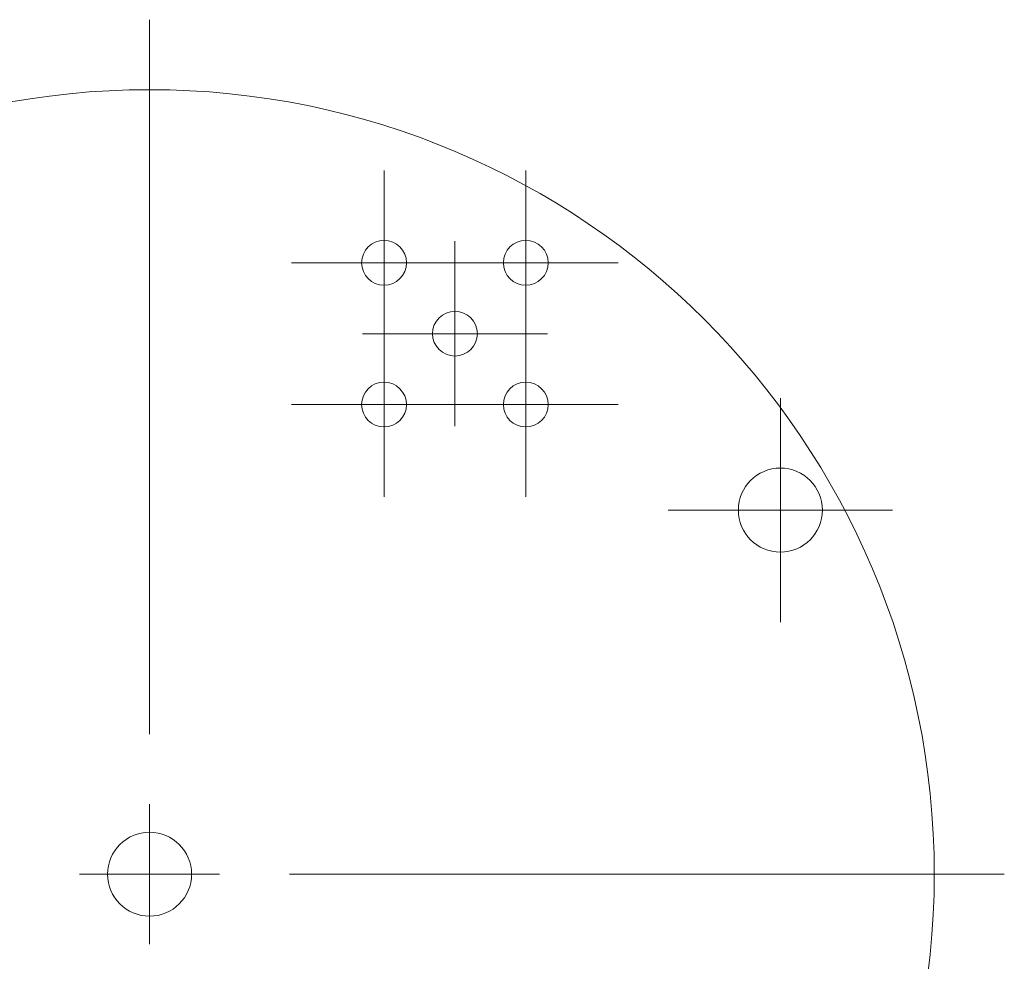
# Model space of a CAD drawing. Header units: millimetres. Extents: x 75.8 to 136.8, y 160.9 to 221.9.
# Tile 6 of 6: x 101.7 to 136.8, y 188.3 to 221.9. Entities that reach past the tile are written whole.
import ezdxf

# ---------------------------------------------------------------- set-up
doc = ezdxf.new("R2010")
doc.units = ezdxf.units.MM

# ---------------------------------------------------------------- blocks, each defined once
blk = doc.blocks.new('SW_CENTERMARKSYMBOL_0')
at = {"color": 0, "linetype": 'Continuous', "lineweight": 0}
for p, q in [((0, 5), (0, 30.511)), ((0, 0), (0, 2.5)), ((0, 0), (-2.5, 0)), ((0, 0), (0, -2.5)), ((0, 0), (2.5, 0)), ((5, 0), (30.511, 0))]:
    blk.add_line(p, q, dxfattribs=at)
blk = doc.blocks.new('SW_CENTERMARKSYMBOL_1')
at = {"color": 0, "linetype": 'Continuous', "lineweight": 0}
for p, q in [((0, 2.5), (0, 3.3)), ((0, 0), (0, 2.5)), ((-2.5, 0), (-3.3, 0)), ((0, 0), (-2.5, 0)), ((0, 0), (0, -2.5)), ((0, 0), (2.5, 0)), ((2.5, 0), (3.3, 0)), ((0, -2.5), (0, -3.3))]:
    blk.add_line(p, q, dxfattribs=at)
blk = doc.blocks.new('SW_CENTERMARKSYMBOL_3')
at = {"color": 0, "linetype": 'Continuous', "lineweight": 0}
for p, q in [((0, 2.5), (0, 3.3)), ((0, 0), (0, 2.5)), ((-2.5, 0), (-3.3, 0)), ((0, 0), (-2.5, 0)), ((0, 0), (0, -2.5)), ((0, 0), (2.5, 0)), ((2.5, 0), (3.3, 0)), ((0, -2.5), (0, -3.3))]:
    blk.add_line(p, q, dxfattribs=at)
blk = doc.blocks.new('SW_CENTERMARKSYMBOL_7')
at = {"color": 0, "linetype": 'Continuous', "lineweight": 0}
for p, q in [((0, 2.5), (0, 3.3)), ((0, 0), (0, 2.5)), ((-2.5, 0), (-3.3, 0)), ((0, 0), (-2.5, 0)), ((0, 0), (0, -2.5)), ((0, 0), (2.5, 0)), ((2.5, 0), (3.3, 0)), ((0, -2.5), (0, -3.3))]:
    blk.add_line(p, q, dxfattribs=at)
blk = doc.blocks.new('SW_CENTERMARKSYMBOL_8')
at = {"color": 0, "linetype": 'Continuous', "lineweight": 0}
for p, q in [((0, 2.5), (0, 3.3)), ((0, 0), (0, 2.5)), ((-2.5, 0), (-3.3, 0)), ((0, 0), (-2.5, 0)), ((0, 0), (0, -2.5)), ((0, 0), (2.5, 0)), ((2.5, 0), (3.3, 0)), ((0, -2.5), (0, -3.3))]:
    blk.add_line(p, q, dxfattribs=at)
blk = doc.blocks.new('SW_CENTERMARKSYMBOL_9')
at = {"color": 0, "linetype": 'Continuous', "lineweight": 0}
for p, q in [((0, 2.5), (0, 3.3)), ((0, 0), (0, 2.5)), ((-2.5, 0), (-3.3, 0)), ((0, 0), (-2.5, 0)), ((0, 0), (0, -2.5)), ((0, 0), (2.5, 0)), ((2.5, 0), (3.3, 0)), ((0, -2.5), (0, -3.3))]:
    blk.add_line(p, q, dxfattribs=at)
blk = doc.blocks.new('SW_CENTERMARKSYMBOL_44')
at = {"color": 0, "linetype": 'Continuous', "lineweight": 0}
for p, q in [((0, 2.5), (0, 4)), ((0, 0), (0, 2.5)), ((-2.5, 0), (-4, 0)), ((0, 0), (-2.5, 0)), ((0, 0), (0, -2.5)), ((0, 0), (2.5, 0)), ((2.5, 0), (4, 0)), ((0, -2.5), (0, -4))]:
    blk.add_line(p, q, dxfattribs=at)

msp = doc.modelspace()

# ---------------------------------------------------------------- linework, layer by layer
at = {"color": 7, "linetype": 'Continuous', "lineweight": 15}
for centre, radius in [((106.301, 191.38), 28.011), ((114.671, 213.21), 0.8), ((119.731, 213.21), 0.8), ((117.201, 210.68), 0.8), ((114.671, 208.15), 0.8), ((119.731, 208.15), 0.8), ((128.818, 204.38), 1.5), ((106.301, 191.38), 1.5)]:
    msp.add_circle(centre, radius, dxfattribs=at)

# ---------------------------------------------------------------- block references
at = {"color": 7, "linetype": 'Continuous', "lineweight": 0}
for name, p in [('SW_CENTERMARKSYMBOL_0', (106.301, 191.38)), ('SW_CENTERMARKSYMBOL_7', (114.671, 213.21)), ('SW_CENTERMARKSYMBOL_3', (119.731, 213.21)), ('SW_CENTERMARKSYMBOL_8', (117.201, 210.68)), ('SW_CENTERMARKSYMBOL_9', (114.671, 208.15)), ('SW_CENTERMARKSYMBOL_1', (119.731, 208.15)), ('SW_CENTERMARKSYMBOL_44', (128.818, 204.38))]:
    msp.add_blockref(name, p, dxfattribs=at)

doc.saveas('drawing.dxf')
